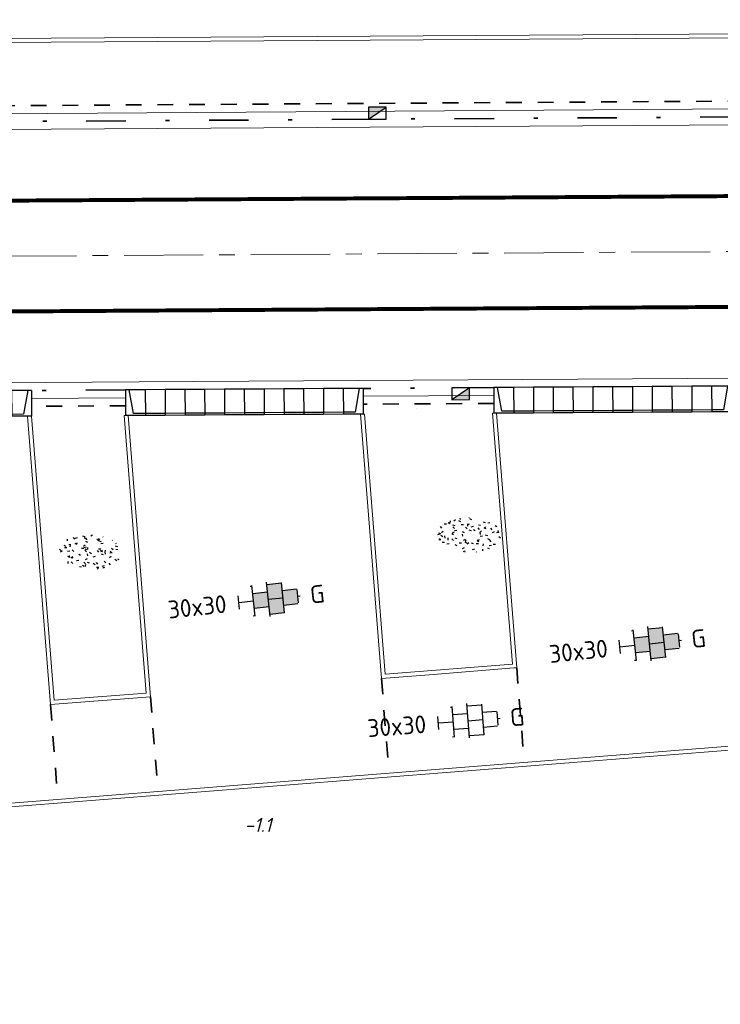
# Model space of a CAD drawing. Header units: metres. Extents: x 97990 to 98409, y 436026 to 436301.
# Tile 30 of 55: x 98145 to 98163, y 436259 to 436284. Entities that reach past the tile are written whole.
import ezdxf
from ezdxf.enums import TextEntityAlignment as Align

# ---------------------------------------------------------------- set-up
doc = ezdxf.new("R2010")
doc.units = ezdxf.units.M
for name, pattern in [('AM-AS-SO', [16, 10, -2, 2, -2]), ('VH-GELEIDEBAND-SO', [6, 2, -2, 0, -2]), ('VW-11_STREEP', [2, 1, -1]), ('ZZ-HIDDEN-SO', [4, 2, -2])]:
    doc.linetypes.add(name, pattern=pattern)
for name, color, linetype, lineweight in [('B-WE-VH-NAP-T18-200', 252, 'Continuous', 18), ('N-WE-AM-AS_WEG-G', 10, 'AM-AS-SO', 18), ('N-WE-GR-GRAS-S-200', 60, 'Continuous', 25), ('N-WE-RI-HWA_KOLK-S-200', 150, 'Continuous', 25), ('N-WE-VH-FUNDERING_ZANDCEMENTSTABILISATIE-G', 7, 'ZZ-HIDDEN-SO', 35), ('N-WE-VH-KANTOPSLUITING_ACHTERKANTBAND-G', 1, 'Continuous', 18), ('N-WE-VH-KANTOPSLUITING_ELEMENT_INRIT-S', 40, 'Continuous', 25), ('N-WE-VH-KANTOPSLUITING_GELEIDEBAND-G', 20, 'VH-GELEIDEBAND-SO', 35), ('N-WE-VH-KANTOPSLUITING_INRITBAND-G', 210, 'Continuous', 35), ('N-WE-VH-KANTOPSLUITING_OPSLUITBAND_100X200-G', 1, 'Continuous', 18), ('N-WE-VH-KANTVERHARDING_ROLLAAG-G', 60, 'Continuous', 18), ('N-WE-VH-M-200', 7, 'Continuous', 18), ('N-WE-VH-MATERIAALGRENS-G', 7, 'ZZ-HIDDEN-SO', 35), ('N-WE-VH-OPENVERHARDING_TEGEL-S-250', 90, 'Continuous', 25), ('N-WE-VW-MARKERING_LANGS_STREEP_11_010-G', 7, 'VW-11_STREEP', 13)]:
    doc.layers.add(name, color=color, linetype=linetype, lineweight=lineweight)
doc.styles.add('NLCS-ISO', font='NLCS-ISO.ttf')
doc.styles.add('NLCS-ISO-M200-T18', font='NLCS-ISO.ttf', dxfattribs={"height": 0.36})
doc.styles.add('NLCS-ISO-M200-T18_CURSIEF', font='NLCS-ISO.ttf', dxfattribs={"oblique": 15, "height": 0.36})
doc.dimstyles.new('NLCS-M200-T18-PIJL_L2_H0', dxfattribs={"dimscale": 0.2, "dimtxt": 2.5, "dimasz": 1.8, "dimexe": 2, "dimexo": 2, "dimgap": 0.7, "dimtad": 1, "dimzin": 0, "dimdsep": 46, "dimtxsty": 'NLCS-ISO-M200-T18', "dimcen": 0, "dimdle": 2, "dimclrd": 256, "dimclre": 256, "dimclrt": 1, "dimadec": 0, "dimazin": 0, "dimtfac": 1, "dimtdec": 3, "dimtofl": 0, "dimtmove": 0, "dimatfit": 3, "dimfxl": 2, "dimfxlon": 1, "dimtfillclr": 256, "dimtolj": 1, "dimtzin": 0, "dimlwd": -1, "dimlwe": -1, "dimarcsym": 0})

# ---------------------------------------------------------------- blocks, each defined once
blk = doc.blocks.new('N-SVH-INRITELEMENT_180 200_200X650X500_LINKS')
for p, q in [((0, 0), (0, 0.6499999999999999)), ((0, 0.6499999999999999), (0.5, 0.6499999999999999)), ((0.09473684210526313, 0), (0.2, 0.6)), ((0.2, 0.6), (0.5, 0.6)), ((0.5, 0), (0.5, 0.6499999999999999)), ((0, 0), (0.5, 0))]:
    blk.add_line(p, q)
blk = doc.blocks.new('SRI-KOLK_TROTTOIR-SO')
blk.add_hatch(color=256).paths.add_polyline_path([(1.125000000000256, 1.499999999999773), (-1.124999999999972, 1.499999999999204), (-1.124999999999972, 5.684341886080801e-13)])
blk.add_line((-1.124999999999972, 0), (1.124999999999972, 1.499999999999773))
at = {"flags": 128}
blk.add_lwpolyline([(-1.124999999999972, 0), (1.124999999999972, 0), (1.124999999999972, 1.499999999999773), (-1.124999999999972, 1.499999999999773)], close=True, dxfattribs=at)
blk = doc.blocks.new('*D212')
at = {"layer": 'Defpoints', "color": 0, "ltscale": 0.2, "transparency": 16777216}
for p in [(98166.44409425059, 436268.1990645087), (98155.57003544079, 436267.339428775), (98155.77493607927, 436264.747515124)]:
    blk.add_point(p, dxfattribs=at)
at = {"layer": 'N-WE-VH-M-200', "ltscale": 0.2, "transparency": 16777216}
for p, q in [((98166.04533832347, 436268.1675413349), (98166.84285017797, 436268.2305876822)), ((98166.62062403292, 436265.9660311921), (98166.472465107, 436267.8401841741)), ((98166.25023896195, 436265.575627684), (98167.04775081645, 436265.6386740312))]:
    blk.add_line(p, q, dxfattribs=at)
for points in [[(98166.41265171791, 436267.835455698), (98166.53227849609, 436267.8449126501), (98166.44409425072, 436268.1990645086)], [(98166.56081064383, 436265.9613027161), (98166.68043742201, 436265.9707596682), (98166.6489948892, 436265.6071508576)]]:
    blk.add_solid(points, dxfattribs=at)
at = {"layer": 'N-WE-VH-M-200', "color": 1, "ltscale": 0.2, "transparency": 16777216, "insert": (98166.2275398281, 436266.8778891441), "char_height": 0.36, "attachment_point": 5, "rotation": 94.52004904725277, "style": 'NLCS-ISO-M200-T18'}
blk.add_mtext('\\A1;2.60', dxfattribs=at)
blk = doc.blocks.new('SVH-TEGEL_300X300_DUN_HALFST_KL-SO')
for p, q in [((-1.674005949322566, 1.5), (-1.499999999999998, 1.5)), ((-1.499999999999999, -1.552460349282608), (-1.499999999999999, 1.552460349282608)), ((1.110223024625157e-15, -1.75), (1.110223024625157e-15, 1.75)), ((2.220446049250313e-15, 1.5), (1.500000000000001, 1.5)), ((1.500000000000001, -1.552460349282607), (1.500000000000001, 1.552460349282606)), ((-2.999999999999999, -0.6730769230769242), (-2.999999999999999, 0.6730769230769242)), ((-2.999999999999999, 0), (-1.499999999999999, 0)), ((-1.499999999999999, 0.7500000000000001), (1.110223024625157e-15, 0.7500000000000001)), ((0, 0), (1.500000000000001, 0)), ((1.500000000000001, 0.7500000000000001), (2.936400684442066, 0.7500000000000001)), ((3, -0.6730769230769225), (3, 0.6730769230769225)), ((3, 0), (3.25, 0)), ((-1.5, -0.7500000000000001), (0, -0.7500000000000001)), ((1.499999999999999, -0.7500000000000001), (2.936400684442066, -0.7500000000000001)), ((-1.674005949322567, -1.5), (-1.499999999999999, -1.5)), ((1.110223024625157e-15, -1.5), (1.500000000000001, -1.5))]:
    blk.add_line(p, q)
at = {"style": 'NLCS-ISO'}
blk.add_attdef('FORMAAT', text='', height=1.8, dxfattribs=at).set_placement((-4.25, 3.214697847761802e-16), align=Align.MIDDLE_RIGHT)
blk.add_attdef('KLEUR', text='', height=1.8, dxfattribs=at).set_placement((4.25, -4.133182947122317e-16), align=Align.MIDDLE_LEFT)
at = {"style": 'NLCS-ISO', "flags": 1}
blk.add_attdef('FUNCTIE', text='', height=1.8, dxfattribs=at).set_placement((-4.89008351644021e-16, -2.75), align=Align.TOP_CENTER)
blk = doc.blocks.new('SGR-GRAS_01_KL-SO')
h = blk.add_hatch()
h.set_pattern_fill('AGR-GRAS_01', color=256, scale=0.075, pattern_type=2)
h.set_pattern_definition([(0, (0, 0), (1.875, 1.875), [0.225, -1.5]), (45, (0.75, 0.375), (-0.2121320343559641, 3.500178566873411), [0.225, -1.5]), (29.99999999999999, (0.15, 0.225), (0.4264900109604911, 2.411297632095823), [0.225, -1.5]), (15, (0.6, 0.8999999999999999), (0.7230506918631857, 1.358426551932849), [0.225, -1.5]), (135, (0.3, 3.75), (-0.05303300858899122, -1.219759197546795), [0.225, -1.5]), (150, (2.25, 0.75), (0.4044228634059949, -1.099519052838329), [0.225, -1.5]), (165, (0.45, 0.075), (0.2689726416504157, -1.314402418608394), [0.225, -1.5]), (85, (0.75, 0.75), (-1.636270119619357, 1.950030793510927), [0.225, -1.5]), (99.99999999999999, (0, 0), (-2.085220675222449, 1.4600872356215), [0.225, -1.5])])
edge = h.paths.add_edge_path()
edge.add_ellipse((0, 0), major_axis=(-3.25, 1.642295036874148e-15), ratio=0.5384615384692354, start_angle=0, end_angle=359.9999999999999)
at = {"style": 'NLCS-ISO'}
blk.add_attdef('TYPE', text='', height=1.8, dxfattribs=at).set_placement((4.25, -1.446759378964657e-15), align=Align.MIDDLE_LEFT)
blk = doc.blocks.new('N-SVH-INRITELEMENT_180 200_200X650X500_MIDDEN')
for p, q in [((0, 0), (0, 0.6500000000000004)), ((0, 0.6500000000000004), (0.5, 0.6500000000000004)), ((0, 0.6000000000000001), (0.5, 0.6000000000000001)), ((0.5, 0), (0.5, 0.6500000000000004)), ((0, 0), (0.5, 0))]:
    blk.add_line(p, q)
blk = doc.blocks.new('N-SVH-INRITELEMENT_180 200_200X650X500_RECHTS')
for p, q in [((0, 0), (0, 0.65)), ((0, 0.65), (0.5, 0.65)), ((0, 0.6), (0.3, 0.6)), ((0.3, 0.6000000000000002), (0.405263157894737, 0)), ((0.5, 0), (0.5, 0.65)), ((0, 0), (0.5, 0))]:
    blk.add_line(p, q)
blk = doc.blocks.new('SVH-TEGEL_300X300_DIK_HALFST_KL-SO')
h = blk.add_hatch(color=254)
h.dxf.hatch_style = 1
h.paths.add_polyline_path([(1.110223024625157e-15, 0.7500000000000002), (-1.499999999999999, 0.7500000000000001), (-1.499999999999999, -0.75), (1.221245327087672e-15, -0.7500000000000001)])
h.paths.add_polyline_path([(1.500000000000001, 1.5), (1.221245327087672e-15, 1.5), (1.221245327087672e-15, 0), (1.500000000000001, 0)])
h.paths.add_polyline_path([(1.500000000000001, 0), (1.221245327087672e-15, 0), (1.221245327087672e-15, -0.7500000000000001), (1.221245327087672e-15, -1.5), (1.500000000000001, -1.5)])
h.paths.add_polyline_path([(3.000000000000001, 0.6651924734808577), (2.921574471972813, 0.7500000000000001), (1.500000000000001, 0.75), (1.500000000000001, 0), (1.500000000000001, -0.7500000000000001), (2.921574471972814, -0.7500000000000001), (3.000000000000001, -0.6651924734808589)])
for p, q in [((-1.674005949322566, 1.5), (-1.499999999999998, 1.5)), ((-1.499999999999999, -1.552460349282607), (-1.499999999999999, 1.552460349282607)), ((1.110223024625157e-15, -1.75), (1.110223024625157e-15, 1.75)), ((2.220446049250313e-15, 1.5), (1.500000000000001, 1.5)), ((1.500000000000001, -1.552460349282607), (1.500000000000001, 1.552460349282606)), ((-2.999999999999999, -0.6730769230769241), (-2.999999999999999, 0.6730769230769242)), ((-2.999999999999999, 0), (-1.499999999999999, 0)), ((-1.499999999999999, 0.7500000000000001), (1.110223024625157e-15, 0.7500000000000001)), ((0, 0), (1.500000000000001, 0)), ((1.500000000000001, 0.7500000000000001), (2.936400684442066, 0.7500000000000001)), ((3, -0.6730769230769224), (3, 0.6730769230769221)), ((3, 0), (3.25, 0)), ((-1.5, -0.7500000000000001), (0, -0.7500000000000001)), ((1.499999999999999, -0.7500000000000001), (2.936400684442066, -0.7500000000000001)), ((-1.674005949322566, -1.5), (-1.499999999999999, -1.5)), ((1.110223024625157e-15, -1.5), (1.500000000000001, -1.5))]:
    blk.add_line(p, q)
at = {"style": 'NLCS-ISO'}
blk.add_attdef('FORMAAT', text='', height=1.8, dxfattribs=at).set_placement((-4.25, 3.214697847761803e-16), align=Align.MIDDLE_RIGHT)
blk.add_attdef('KLEUR', text='', height=1.8, dxfattribs=at).set_placement((4.25, -4.133182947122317e-16), align=Align.MIDDLE_LEFT)
at = {"style": 'NLCS-ISO', "flags": 1}
blk.add_attdef('FUNCTIE', text='', height=1.8, dxfattribs=at).set_placement((-4.890083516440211e-16, -2.75), align=Align.TOP_CENTER)

msp = doc.modelspace()

# ---------------------------------------------------------------- linework, layer by layer
at = {"layer": 'N-WE-AM-AS_WEG-G', "ltscale": 0.2}
msp.add_line((98074.17496548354, 436277.3631916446), (98198.43169336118, 436278.1438440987), dxfattribs=at)
at = {"layer": 'N-WE-VH-FUNDERING_ZANDCEMENTSTABILISATIE-G', "ltscale": 0.2}
for p, q in [((98185.01611339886, 436281.8613768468), (98088.25190999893, 436281.2516778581)), ((98157.10997009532, 436274.0859800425), (98153.81018655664, 436274.06517655)), ((98147.81030579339, 436274.0273502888), (98145.43649093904, 436274.0123845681))]:
    msp.add_line(p, q, dxfattribs=at)
at = {"layer": 'N-WE-VH-KANTOPSLUITING_ACHTERKANTBAND-G', "ltscale": 0.5}
for p, q in [((98219.8911802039, 436283.7811540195), (98005.00621327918, 436282.4271907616)), ((98185.01737354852, 436281.6613808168), (98088.25317014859, 436281.0516818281)), ((98147.809044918, 436274.2273463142), (98145.43523006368, 436274.2123805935)), ((98157.10870921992, 436274.2859760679), (98153.80892568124, 436274.2651725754)), ((98145.43806703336, 436273.7623895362), (98146.00559950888, 436266.5833237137)), ((98081.84097976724, 436258.9027544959), (98193.235, 436267.709)), ((98154.36424879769, 436267.2441067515), (98157.57957773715, 436267.4982907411)), ((98146.00559950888, 436266.5833237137), (98148.33306539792, 436266.7673187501))]:
    msp.add_line(p, q, dxfattribs=at)
at = {"layer": 'N-WE-VH-KANTOPSLUITING_ACHTERKANTBAND-G', "ltscale": 0.2}
for points in [[(98157.17881986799, 436273.8365408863), (98157.0785595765, 436273.835886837)], [(98157.0785595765, 436273.835886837), (98157.57957773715, 436267.4982907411)], [(98147.87915556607, 436273.7779111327), (98147.77889353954, 436273.7772790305)], [(98147.77889353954, 436273.7772790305), (98148.33306539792, 436266.7673187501)], [(98153.74448411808, 436273.8148891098), (98153.84474787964, 436273.8154992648)], [(98153.84474787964, 436273.8154992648), (98154.36424879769, 436267.2441067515)]]:
    msp.add_lwpolyline(points, dxfattribs=at)
at = {"layer": 'N-WE-VH-KANTOPSLUITING_GELEIDEBAND-G', "ltscale": 0.5}
for p, q in [((98185.01863369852, 436281.4613847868), (98088.25443029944, 436280.8516856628)), ((98147.80778321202, 436274.4274740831), (98145.43396918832, 436274.4123766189)), ((98157.10744834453, 436274.4859720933), (98153.80766480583, 436274.4651686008))]:
    msp.add_line(p, q, dxfattribs=at)
at = {"layer": 'N-WE-VH-KANTOPSLUITING_INRITBAND-G'}
msp.add_line((98155.1694268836, 436273.9496197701), (98155.16938387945, 436273.9496194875), dxfattribs=at)
at = {"layer": 'N-WE-VH-KANTOPSLUITING_OPSLUITBAND_100X200-G', "ltscale": 0.5}
for p, q in [((98219.93323294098, 436283.6814170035), (98004.96950198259, 436282.3269574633)), ((98145.33837805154, 436273.7545087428), (98145.91379132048, 436266.4757539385)), ((98081.73340998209, 436258.9945628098), (98193.32682689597, 436267.8164471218)), ((98155.58217387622, 436267.2400763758), (98157.61053921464, 436267.4004263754)), ((98157.68714762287, 436267.4064825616), (98157.61053921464, 436267.4004263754)), ((98155.58217387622, 436267.2400763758), (98154.2724407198, 436267.1365369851)), ((98145.91379132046, 436266.4757539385), (98148.44063528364, 436266.6755105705))]:
    msp.add_line(p, q, dxfattribs=at)
for points in [[(98157.17881986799, 436273.8365408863), (98157.68714762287, 436267.4064825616)], [(98147.8791573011, 436273.7778891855), (98148.44063528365, 436266.6755105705)], [(98153.74448585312, 436273.8148671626), (98154.2724407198, 436267.1365369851)]]:
    msp.add_lwpolyline(points, dxfattribs=at)
at = {"layer": 'N-WE-VH-KANTVERHARDING_ROLLAAG-G', "ltscale": 0.5}
for p, q in [((98185.01989384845, 436281.2613887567), (98088.25569044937, 436280.6516896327)), ((98148.15680620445, 436274.6295467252), (98137.93285698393, 436274.5650898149)), ((98163.38339423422, 436274.7255427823), (98148.15680620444, 436274.6295467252))]:
    msp.add_line(p, q, dxfattribs=at)
at = {"layer": 'N-WE-VH-MATERIAALGRENS-G', "ltscale": 0.2}
for points in [[(98157.68714762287, 436267.4064825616), (98157.876289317, 436265.0139472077)], [(98154.2724407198, 436267.1365369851), (98154.46158241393, 436264.7440016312)], [(98148.44063528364, 436266.6755105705), (98148.62977697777, 436264.2829752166)], [(98145.91379132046, 436266.4757539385), (98146.10293036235, 436264.0832183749)]]:
    msp.add_lwpolyline(points, dxfattribs=at)
at = {"layer": 'N-WE-VW-MARKERING_LANGS_STREEP_11_010-G', "const_width": 0.1}
for points in [[(98185.03130524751, 436279.4621135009), (98088.26710407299, 436278.8520633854)], [(98185.04859966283, 436276.6621668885), (98088.28459403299, 436276.0521180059)]]:
    msp.add_lwpolyline(points, dxfattribs=at)

# ---------------------------------------------------------------- block references
at = {"layer": 'N-WE-GR-GRAS-S-200', "xscale": 0.25, "yscale": 0.25, "zscale": 0.25, "rotation": 357.9839532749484}
for p in [(98156.48655498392, 436270.7611980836), (98146.90715664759, 436270.3275328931)]:
    msp.add_blockref('SGR-GRAS_01_KL-SO', p, dxfattribs=at)
at = {"layer": 'N-WE-RI-HWA_KOLK-S-200', "xscale": 0.2, "yscale": 0.2}
msp.add_blockref('SRI-KOLK_TROTTOIR-SO', (98154.168, 436281.2669988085), dxfattribs=at)
at = {"layer": 'N-WE-RI-HWA_KOLK-S-200', "ltscale": 0.2, "xscale": 0.2000000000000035, "yscale": 0.2000000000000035, "zscale": 0.2000000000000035, "rotation": 180.3612165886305}
msp.add_blockref('SRI-KOLK_TROTTOIR-SO', (98156.27135115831, 436274.4807009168), dxfattribs=at)
at = {"layer": 'N-WE-VH-KANTOPSLUITING_ELEMENT_INRIT-S', "rotation": 180.361216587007}
for name, p in [('N-SVH-INRITELEMENT_180 200_200X650X500_LINKS', (98145.43396918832, 436274.4123766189)), ('N-SVH-INRITELEMENT_180 200_200X650X500_RECHTS', (98148.30777327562, 436274.4306262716)), ('N-SVH-INRITELEMENT_180 200_200X650X500_MIDDEN', (98148.80776403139, 436274.4336686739)), ('N-SVH-INRITELEMENT_180 200_200X650X500_MIDDEN', (98149.30775395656, 436274.4368428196)), ('N-SVH-INRITELEMENT_180 200_200X650X500_MIDDEN', (98149.8077437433, 436274.4400389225)), ('N-SVH-INRITELEMENT_180 200_200X650X500_MIDDEN', (98150.3077338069, 436274.443191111)), ('N-SVH-INRITELEMENT_180 200_200X650X500_MIDDEN', (98150.80772373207, 436274.4463652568)), ('N-SVH-INRITELEMENT_180 200_200X650X500_MIDDEN', (98151.30771365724, 436274.4495394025)), ('N-SVH-INRITELEMENT_180 200_200X650X500_MIDDEN', (98151.80770372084, 436274.4526915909)), ('N-SVH-INRITELEMENT_180 200_200X650X500_MIDDEN', (98152.30769378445, 436274.4558437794)), ('N-SVH-INRITELEMENT_180 200_200X650X500_MIDDEN', (98152.80768384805, 436274.4589959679)), ('N-SVH-INRITELEMENT_180 200_200X650X500_MIDDEN', (98153.30767391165, 436274.4621481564)), ('N-SVH-INRITELEMENT_180 200_200X650X500_LINKS', (98153.80766397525, 436274.4653003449)), ('N-SVH-INRITELEMENT_180 200_200X650X500_RECHTS', (98157.60743757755, 436274.4892560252)), ('N-SVH-INRITELEMENT_180 200_200X650X500_MIDDEN', (98158.10742833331, 436274.4922984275)), ('N-SVH-INRITELEMENT_180 200_200X650X500_MIDDEN', (98158.60741825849, 436274.4954725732)), ('N-SVH-INRITELEMENT_180 200_200X650X500_MIDDEN', (98159.10740804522, 436274.4986686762)), ('N-SVH-INRITELEMENT_180 200_200X650X500_MIDDEN', (98159.60739810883, 436274.5018208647)), ('N-SVH-INRITELEMENT_180 200_200X650X500_MIDDEN', (98160.107388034, 436274.5049950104)), ('N-SVH-INRITELEMENT_180 200_200X650X500_MIDDEN', (98160.60737795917, 436274.5081691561)), ('N-SVH-INRITELEMENT_180 200_200X650X500_MIDDEN', (98161.10736802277, 436274.5113213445)), ('N-SVH-INRITELEMENT_180 200_200X650X500_MIDDEN', (98161.60735808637, 436274.514473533)), ('N-SVH-INRITELEMENT_180 200_200X650X500_MIDDEN', (98162.10734814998, 436274.5176257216)), ('N-SVH-INRITELEMENT_180 200_200X650X500_MIDDEN', (98162.60733821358, 436274.5207779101)), ('N-SVH-INRITELEMENT_180 200_200X650X500_LINKS', (98163.10732827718, 436274.5239300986))]:
    msp.add_blockref(name, p, dxfattribs=at)
at = {"layer": 'N-WE-VH-OPENVERHARDING_TEGEL-S-250', "xscale": 0.25, "yscale": 0.25, "zscale": 0.25}
for name, p, rotation in [('SVH-TEGEL_300X300_DIK_HALFST_KL-SO', (98151.41396155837, 436269.1366478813), 6.027775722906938), ('SVH-TEGEL_300X300_DIK_HALFST_KL-SO', (98161.04039612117, 436268.0141759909), 6.027775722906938), ('SVH-TEGEL_300X300_DUN_HALFST_KL-SO', (98156.45903377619, 436266.0678738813), 4.365890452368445)]:
    msp.add_blockref(name, p, dxfattribs=dict(at, rotation=rotation)).add_auto_attribs({'FORMAAT': '30x30', 'KLEUR': 'G'})

# ---------------------------------------------------------------- texts
at = {"layer": 'B-WE-VH-NAP-T18-200', "linetype": 'Continuous', "style": 'NLCS-ISO-M200-T18_CURSIEF', "oblique": 15}
msp.add_text('-1.1', height=0.36, dxfattribs=at).set_placement((98150.817, 436263.256, -1.102))

# ---------------------------------------------------------------- dimensions: what is measured, and where the dimension line sits
at = {"layer": 'N-WE-VH-M-200', "ltscale": 0.2}
dim = msp.add_linear_dim(base=(98166.44409425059, 436268.1990645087), p1=(98155.77493607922, 436264.7475151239), p2=(98155.57003544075, 436267.3394287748), angle=94.52004904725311, dimstyle='NLCS-M200-T18-PIJL_L2_H0', dxfattribs=at)
dim.commit()
dim.dimension.update_dxf_attribs({"geometry": '*D212', "text_midpoint": (98166.2275398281, 436266.8778891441)})

doc.saveas('drawing.dxf')
